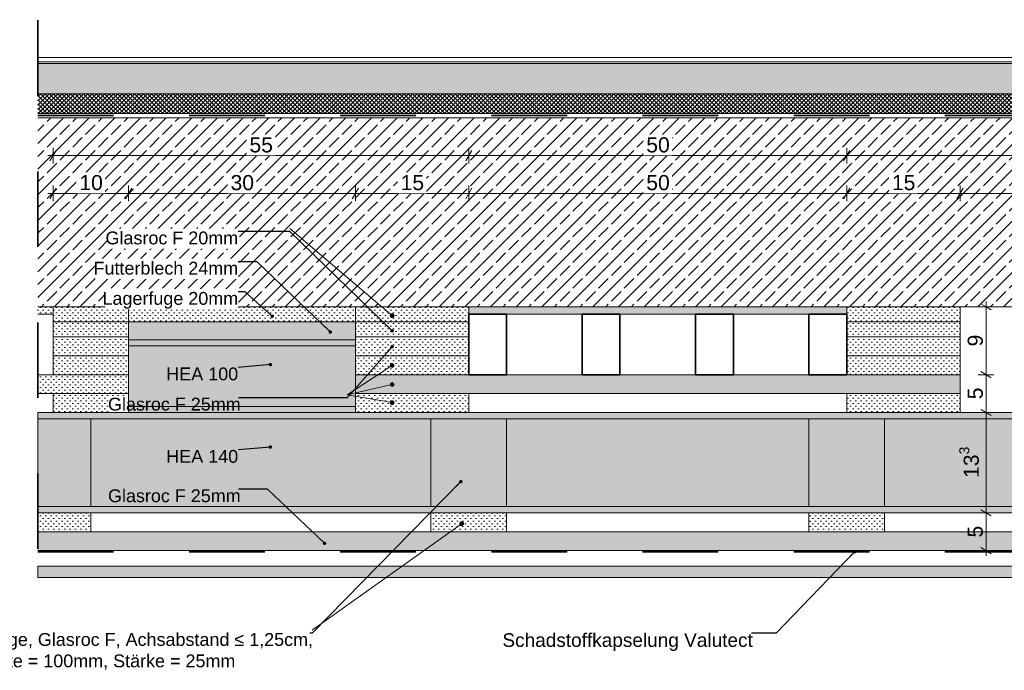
# Model space of a CAD drawing. Header units: metres. Extents: x 0 to 114, y 1 to 7.
# Tile 20 of 50: x 1.33 to 2.633, y 5.884 to 6.745. Entities that reach past the tile are written whole.
import ezdxf

# ---------------------------------------------------------------- set-up
doc = ezdxf.new("R2010")
doc.units = ezdxf.units.M
doc.header["$MEASUREMENT"] = 0
doc.linetypes.add('Strichlinie eng', pattern=[0.023, 0.015, -0.008])
doc.linetypes.add('Wipeout_Contour', pattern=[1, 0, -1])
for name, color, linetype in [('152 - Bemaßung_ Beschriftung.Ausbau', 7, 'Continuous'), ('301 - Elemente.Linie', 7, 'Continuous'), ('603 - Struktur.Bodenplatte_ Decke Roh', 7, 'Continuous'), ('650 - Abdeckung.Fußboden Aufbau', 7, 'Continuous'), ('Neubau_651 - Abdeckung.Decke abgehängt_ bekleidet', 7, 'Continuous')]:
    doc.layers.add(name, color=color, linetype=linetype)
doc.styles.add('ERSTELLTER_STIL_1', font='txt')
doc.dimstyles.new('ERSTELLTER_STIL__1', dxfattribs={"dimtxt": 0.02, "dimasz": 0.01064, "dimexe": 0.18, "dimexo": 0.0625, "dimgap": 0, "dimtad": 1, "dimtih": 1, "dimtoh": 1, "dimzin": 0, "dimdsep": 46, "dimtxsty": 'ERSTELLTER_STIL_1', "dimblk": 'ARROWHEAD_2', "dimblk1": 'ARROWHEAD_2', "dimblk2": 'ARROWHEAD_2', "dimcen": 0.09, "dimse1": 1, "dimse2": 1, "dimclrd": 7, "dimclre": 7, "dimclrt": 7, "dimazin": 0, "dimtfac": 1, "dimtdec": 4, "dimtmove": 0, "dimatfit": 3, "dimfxl": 1, "dimtolj": 1, "dimtzin": 0, "dimarcsym": 0})
doc.dimstyles.new('ERSTELLTER_STIL__2', dxfattribs={"dimtxt": 0.02, "dimasz": 0.01064, "dimexe": 0.18, "dimexo": 0.0625, "dimgap": 0, "dimtad": 1, "dimzin": 0, "dimdsep": 46, "dimtxsty": 'ERSTELLTER_STIL_1', "dimblk": 'ARROWHEAD_2', "dimblk1": 'ARROWHEAD_2', "dimblk2": 'ARROWHEAD_2', "dimcen": 0.09, "dimse1": 1, "dimse2": 1, "dimclrd": 7, "dimclre": 7, "dimclrt": 7, "dimazin": 0, "dimtfac": 1, "dimtdec": 4, "dimtmove": 0, "dimatfit": 3, "dimfxl": 1, "dimtolj": 1, "dimtzin": 0, "dimarcsym": 0})
doc.dimstyles.new('ERSTELLTER_STIL__3', dxfattribs={"dimtxt": 0.18, "dimasz": 0.00912, "dimexe": 0.18, "dimexo": 0.0625, "dimgap": 0, "dimtad": 0, "dimtih": 1, "dimtoh": 1, "dimdec": 4, "dimzin": 0, "dimdsep": 46, "dimcen": 0.09, "dimadec": 0, "dimazin": 0, "dimtfac": 1, "dimtdec": 4, "dimtmove": 0, "dimatfit": 3, "dimldrblk": 'ARROWHEAD_11', "dimfxl": 1, "dimtolj": 1, "dimtzin": 0, "dimarcsym": 0})
pattern_1 = [(45, (0, 0), (-0.003535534, 0.003535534), [0, -0.005])]

# ---------------------------------------------------------------- blocks, each defined once
blk = doc.blocks.new('*D28')
at = {"layer": '152 - Bemaßung_ Beschriftung.Ausbau', "color": 7, "linetype": 'Continuous', "lineweight": 5}
for p, q in [((2.6189, 6.092), (2.5979, 6.092)), ((2.6014, 6.096), (2.6154, 6.088)), ((2.6084, 6.042), (2.6084, 6.092)), ((2.6014, 6.046), (2.6154, 6.038)), ((2.6189, 6.042), (2.5979, 6.042)), ((2.6084, 6.0352), (2.6084, 6.042))]:
    blk.add_line(p, q, dxfattribs=at)
at = {"layer": '152 - Bemaßung_ Beschriftung.Ausbau', "color": 7, "lineweight": 5, "insert": (2.6044, 6.0594), "char_height": 0.02, "attachment_point": 7, "rotation": 90, "style": 'ERSTELLTER_STIL_1'}
blk.add_mtext('\\A1;{\\pql;\\fArial|b0|i0|c0|p38;5}', dxfattribs=at)
blk = doc.blocks.new('ARROWHEAD_2')
at = {"color": 0, "linetype": 'Continuous', "lineweight": 0}
for p, q in [((0, 0), (-1, 0)), ((-0.38, -0.66), (0.38, 0.66))]:
    blk.add_line(p, q, dxfattribs=at)
blk = doc.blocks.new('*D29')
at = {"layer": '152 - Bemaßung_ Beschriftung.Ausbau', "color": 7, "linetype": 'Continuous', "lineweight": 5}
for p, q in [((2.6014, 6.229), (2.6154, 6.221)), ((2.6189, 6.225), (2.5979, 6.225)), ((2.6084, 6.092), (2.6084, 6.225)), ((2.6189, 6.092), (2.5979, 6.092)), ((2.6014, 6.096), (2.6154, 6.088))]:
    blk.add_line(p, q, dxfattribs=at)
at = {"layer": '152 - Bemaßung_ Beschriftung.Ausbau', "color": 7, "lineweight": 5, "insert": (2.6047, 6.1383), "char_height": 0.02, "attachment_point": 7, "rotation": 90, "style": 'ERSTELLTER_STIL_1'}
blk.add_mtext('\\A1;{\\pql;\\fArial|b0|i0|c0|p38;13\\fArial|b0|i0|c0|p38;\\A1{\\H.66x;\\S3^  ;}}', dxfattribs=at)
blk = doc.blocks.new('*D30')
at = {"layer": '152 - Bemaßung_ Beschriftung.Ausbau', "color": 7, "linetype": 'Continuous', "lineweight": 5}
for p, q in [((2.6014, 6.279), (2.6154, 6.271)), ((2.6189, 6.275), (2.5979, 6.275)), ((2.6084, 6.225), (2.6084, 6.275)), ((2.6014, 6.229), (2.6154, 6.221)), ((2.6189, 6.225), (2.5979, 6.225))]:
    blk.add_line(p, q, dxfattribs=at)
at = {"layer": '152 - Bemaßung_ Beschriftung.Ausbau', "color": 7, "lineweight": 5, "insert": (2.6044, 6.2424), "char_height": 0.02, "attachment_point": 7, "rotation": 90, "style": 'ERSTELLTER_STIL_1'}
blk.add_mtext('\\A1;{\\pql;\\fArial|b0|i0|c0|p38;5}', dxfattribs=at)
blk = doc.blocks.new('*D31')
at = {"layer": '152 - Bemaßung_ Beschriftung.Ausbau', "color": 7, "linetype": 'Continuous', "lineweight": 5}
for p, q in [((2.6084, 6.365), (2.6084, 6.3718)), ((2.6189, 6.365), (2.5979, 6.365)), ((2.6154, 6.361), (2.6014, 6.369)), ((2.6084, 6.275), (2.6084, 6.365)), ((2.6014, 6.279), (2.6154, 6.271)), ((2.6189, 6.275), (2.5979, 6.275))]:
    blk.add_line(p, q, dxfattribs=at)
at = {"layer": '152 - Bemaßung_ Beschriftung.Ausbau', "color": 7, "lineweight": 5, "insert": (2.6044, 6.3124), "char_height": 0.02, "attachment_point": 7, "rotation": 90, "style": 'ERSTELLTER_STIL_1'}
blk.add_mtext('\\A1;{\\pql;\\fArial|b0|i0|c0|p38;9}', dxfattribs=at)
blk = doc.blocks.new('*D32')
at = {"layer": '152 - Bemaßung_ Beschriftung.Ausbau', "color": 7, "linetype": 'Continuous', "lineweight": 5}
for p, q in [((1.3672, 6.515), (1.3741, 6.515)), ((1.3781, 6.522), (1.37, 6.508)), ((1.3741, 6.5045), (1.3741, 6.5255)), ((1.3741, 6.515), (1.4741, 6.515)), ((1.4781, 6.522), (1.47, 6.508)), ((1.4741, 6.5045), (1.4741, 6.5255))]:
    blk.add_line(p, q, dxfattribs=at)
at = {"color": 254, "linetype": 'Wipeout_Contour', "lineweight": 0, "ltscale": 26.803131}
blk.add_wipeout([(1.4051, 6.5152), (1.443, 6.5152), (1.443, 6.5427), (1.4051, 6.5427)], dxfattribs=at).dxf.layer = '152 - Bemaßung_ Beschriftung.Ausbau'
at = {"layer": '152 - Bemaßung_ Beschriftung.Ausbau', "color": 7, "lineweight": 5, "insert": (1.4089, 6.519), "char_height": 0.02, "attachment_point": 7, "style": 'ERSTELLTER_STIL_1'}
blk.add_mtext('\\A1;{\\pql;\\fArial|b0|i0|c0|p38;10}', dxfattribs=at)
blk = doc.blocks.new('*D33')
at = {"layer": '152 - Bemaßung_ Beschriftung.Ausbau', "color": 7, "linetype": 'Continuous', "lineweight": 5}
for p, q in [((1.4781, 6.522), (1.47, 6.508)), ((1.4741, 6.5045), (1.4741, 6.5255)), ((1.4741, 6.515), (1.7741, 6.515)), ((1.7781, 6.522), (1.77, 6.508)), ((1.7741, 6.5045), (1.7741, 6.5255))]:
    blk.add_line(p, q, dxfattribs=at)
at = {"color": 254, "linetype": 'Wipeout_Contour', "lineweight": 0, "ltscale": 26.984194}
blk.add_wipeout([(1.6051, 6.5152), (1.643, 6.5152), (1.643, 6.5427), (1.6051, 6.5427)], dxfattribs=at).dxf.layer = '152 - Bemaßung_ Beschriftung.Ausbau'
at = {"layer": '152 - Bemaßung_ Beschriftung.Ausbau', "color": 7, "lineweight": 5, "insert": (1.6089, 6.519), "char_height": 0.02, "attachment_point": 7, "style": 'ERSTELLTER_STIL_1'}
blk.add_mtext('\\A1;{\\pql;\\fArial|b0|i0|c0|p38;30}', dxfattribs=at)
blk = doc.blocks.new('*D34')
at = {"layer": '152 - Bemaßung_ Beschriftung.Ausbau', "color": 7, "linetype": 'Continuous', "lineweight": 5}
for p, q in [((1.7781, 6.522), (1.77, 6.508)), ((1.7741, 6.5045), (1.7741, 6.5255)), ((1.7741, 6.515), (1.9241, 6.515)), ((1.9281, 6.522), (1.92, 6.508)), ((1.9241, 6.5045), (1.9241, 6.5255))]:
    blk.add_line(p, q, dxfattribs=at)
at = {"color": 254, "linetype": 'Wipeout_Contour', "lineweight": 0, "ltscale": 27.214585}
blk.add_wipeout([(1.8301, 6.5152), (1.868, 6.5152), (1.868, 6.5427), (1.8301, 6.5427)], dxfattribs=at).dxf.layer = '152 - Bemaßung_ Beschriftung.Ausbau'
at = {"layer": '152 - Bemaßung_ Beschriftung.Ausbau', "color": 7, "lineweight": 5, "insert": (1.8339, 6.519), "char_height": 0.02, "attachment_point": 7, "style": 'ERSTELLTER_STIL_1'}
blk.add_mtext('\\A1;{\\pql;\\fArial|b0|i0|c0|p38;15}', dxfattribs=at)
blk = doc.blocks.new('*D35')
at = {"layer": '152 - Bemaßung_ Beschriftung.Ausbau', "color": 7, "linetype": 'Continuous', "lineweight": 5}
for p, q in [((1.9281, 6.522), (1.92, 6.508)), ((1.9241, 6.5045), (1.9241, 6.5255)), ((1.9241, 6.515), (2.4241, 6.515)), ((2.4281, 6.522), (2.42, 6.508)), ((2.4241, 6.5045), (2.4241, 6.5255))]:
    blk.add_line(p, q, dxfattribs=at)
at = {"color": 254, "linetype": 'Wipeout_Contour', "lineweight": 0, "ltscale": 27.595863}
blk.add_wipeout([(2.1551, 6.5152), (2.193, 6.5152), (2.193, 6.5427), (2.1551, 6.5427)], dxfattribs=at).dxf.layer = '152 - Bemaßung_ Beschriftung.Ausbau'
at = {"layer": '152 - Bemaßung_ Beschriftung.Ausbau', "color": 7, "lineweight": 5, "insert": (2.1589, 6.519), "char_height": 0.02, "attachment_point": 7, "style": 'ERSTELLTER_STIL_1'}
blk.add_mtext('\\A1;{\\pql;\\fArial|b0|i0|c0|p38;50}', dxfattribs=at)
blk = doc.blocks.new('*D36')
at = {"layer": '152 - Bemaßung_ Beschriftung.Ausbau', "color": 7, "linetype": 'Continuous', "lineweight": 5}
for p, q in [((2.4281, 6.522), (2.42, 6.508)), ((2.4241, 6.5045), (2.4241, 6.5255)), ((2.4241, 6.515), (2.5741, 6.515)), ((2.5781, 6.522), (2.57, 6.508)), ((2.5741, 6.5045), (2.5741, 6.5255))]:
    blk.add_line(p, q, dxfattribs=at)
at = {"color": 254, "linetype": 'Wipeout_Contour', "lineweight": 0, "ltscale": 28.032329}
blk.add_wipeout([(2.4801, 6.5152), (2.518, 6.5152), (2.518, 6.5427), (2.4801, 6.5427)], dxfattribs=at).dxf.layer = '152 - Bemaßung_ Beschriftung.Ausbau'
at = {"layer": '152 - Bemaßung_ Beschriftung.Ausbau', "color": 7, "lineweight": 5, "insert": (2.4839, 6.519), "char_height": 0.02, "attachment_point": 7, "style": 'ERSTELLTER_STIL_1'}
blk.add_mtext('\\A1;{\\pql;\\fArial|b0|i0|c0|p38;15}', dxfattribs=at)
blk = doc.blocks.new('*D37')
at = {"layer": '152 - Bemaßung_ Beschriftung.Ausbau', "color": 7, "linetype": 'Continuous', "lineweight": 5}
for p, q in [((2.5781, 6.522), (2.57, 6.508)), ((2.5741, 6.5045), (2.5741, 6.5255)), ((2.5741, 6.515), (2.8981, 6.515)), ((2.9021, 6.522), (2.894, 6.508)), ((2.8981, 6.5045), (2.8981, 6.5255))]:
    blk.add_line(p, q, dxfattribs=at)
at = {"color": 254, "linetype": 'Wipeout_Contour', "lineweight": 0, "ltscale": 28.383519}
blk.add_wipeout([(2.7121, 6.5152), (2.76, 6.5152), (2.76, 6.5427), (2.7121, 6.5427)], dxfattribs=at).dxf.layer = '152 - Bemaßung_ Beschriftung.Ausbau'
at = {"layer": '152 - Bemaßung_ Beschriftung.Ausbau', "color": 7, "lineweight": 5, "insert": (2.7159, 6.5187), "char_height": 0.02, "attachment_point": 7, "style": 'ERSTELLTER_STIL_1'}
blk.add_mtext('\\A1;{\\pql;\\fArial|b0|i0|c0|p38;32\\fArial|b0|i0|c0|p38;\\A1{\\H.66x;\\S4^  ;}}', dxfattribs=at)
blk = doc.blocks.new('*D42')
at = {"layer": '152 - Bemaßung_ Beschriftung.Ausbau', "color": 7, "linetype": 'Continuous', "lineweight": 5}
for p, q in [((1.3781, 6.572), (1.37, 6.558)), ((1.3741, 6.5545), (1.3741, 6.5755)), ((1.9281, 6.572), (1.92, 6.558)), ((1.9241, 6.5545), (1.9241, 6.5755)), ((1.3672, 6.565), (1.3741, 6.565)), ((1.3741, 6.565), (1.9241, 6.565))]:
    blk.add_line(p, q, dxfattribs=at)
at = {"color": 254, "linetype": 'Wipeout_Contour', "lineweight": 0, "ltscale": 27.201861}
blk.add_wipeout([(1.6301, 6.5652), (1.668, 6.5652), (1.668, 6.5927), (1.6301, 6.5927)], dxfattribs=at).dxf.layer = '152 - Bemaßung_ Beschriftung.Ausbau'
at = {"layer": '152 - Bemaßung_ Beschriftung.Ausbau', "color": 7, "lineweight": 5, "insert": (1.6339, 6.569), "char_height": 0.02, "attachment_point": 7, "style": 'ERSTELLTER_STIL_1'}
blk.add_mtext('\\A1;{\\pql;\\fArial|b0|i0|c0|p38;55}', dxfattribs=at)
blk = doc.blocks.new('*D43')
at = {"layer": '152 - Bemaßung_ Beschriftung.Ausbau', "color": 7, "linetype": 'Continuous', "lineweight": 5}
for p, q in [((1.9281, 6.572), (1.92, 6.558)), ((1.9241, 6.5545), (1.9241, 6.5755)), ((2.4281, 6.572), (2.42, 6.558)), ((2.4241, 6.5545), (2.4241, 6.5755)), ((1.9241, 6.565), (2.4241, 6.565))]:
    blk.add_line(p, q, dxfattribs=at)
at = {"color": 254, "linetype": 'Wipeout_Contour', "lineweight": 0, "ltscale": 27.785229}
blk.add_wipeout([(2.1551, 6.5652), (2.193, 6.5652), (2.193, 6.5927), (2.1551, 6.5927)], dxfattribs=at).dxf.layer = '152 - Bemaßung_ Beschriftung.Ausbau'
at = {"layer": '152 - Bemaßung_ Beschriftung.Ausbau', "color": 7, "lineweight": 5, "insert": (2.1589, 6.569), "char_height": 0.02, "attachment_point": 7, "style": 'ERSTELLTER_STIL_1'}
blk.add_mtext('\\A1;{\\pql;\\fArial|b0|i0|c0|p38;50}', dxfattribs=at)
blk = doc.blocks.new('*D44')
at = {"layer": '152 - Bemaßung_ Beschriftung.Ausbau', "color": 7, "linetype": 'Continuous', "lineweight": 5}
for p, q in [((2.4281, 6.572), (2.42, 6.558)), ((2.4241, 6.5545), (2.4241, 6.5755)), ((3.388, 6.558), (3.3961, 6.572)), ((3.3921, 6.5545), (3.3921, 6.5755)), ((2.4241, 6.565), (3.3921, 6.565)), ((3.3921, 6.565), (3.3989, 6.565))]:
    blk.add_line(p, q, dxfattribs=at)
at = {"color": 254, "linetype": 'Wipeout_Contour', "lineweight": 0, "ltscale": 28.838063}
blk.add_wipeout([(2.8841, 6.5652), (2.932, 6.5652), (2.932, 6.5927), (2.8841, 6.5927)], dxfattribs=at).dxf.layer = '152 - Bemaßung_ Beschriftung.Ausbau'
at = {"layer": '152 - Bemaßung_ Beschriftung.Ausbau', "color": 7, "lineweight": 5, "insert": (2.8879, 6.5687), "char_height": 0.02, "attachment_point": 7, "style": 'ERSTELLTER_STIL_1'}
blk.add_mtext('\\A1;{\\pql;\\fArial|b0|i0|c0|p38;96\\fArial|b0|i0|c0|p38;\\A1{\\H.66x;\\S8^  ;}}', dxfattribs=at)
blk = doc.blocks.new('ARROWHEAD_11')
at = {"color": 0, "linetype": 'Continuous', "lineweight": 0}
blk.add_line((0, 0), (-1, 0), dxfattribs=at)
at = {"color": 0, "linetype": 'Continuous', "lineweight": 0, "const_width": 0.25, "flags": 128}
blk.add_lwpolyline([(-0.125, 0, 1), (0.125, 0, 1)], format="xyb", close=True, dxfattribs=at)

msp = doc.modelspace()

# ---------------------------------------------------------------- hatches: boundary and pattern name
at = {"layer": '152 - Bemaßung_ Beschriftung.Ausbau', "linetype": 'Continuous', "lineweight": 0, "true_color": 0x000000}
for points in [[(1.8202, 6.3532), (1.8204, 6.3522), (1.821, 6.3514), (1.8218, 6.3509), (1.8227, 6.3507), (1.8237, 6.3509), (1.8245, 6.3514), (1.825, 6.3522), (1.8252, 6.3532), (1.825, 6.3542), (1.8245, 6.355), (1.8237, 6.3555), (1.8227, 6.3557), (1.8218, 6.3555), (1.821, 6.355), (1.8204, 6.3542)], [(1.8202, 6.2872), (1.8204, 6.2863), (1.821, 6.2855), (1.8218, 6.2849), (1.8227, 6.2847), (1.8237, 6.2849), (1.8245, 6.2855), (1.825, 6.2863), (1.8252, 6.2872), (1.825, 6.2882), (1.8245, 6.289), (1.8237, 6.2895), (1.8227, 6.2897), (1.8218, 6.2895), (1.821, 6.289), (1.8204, 6.2882)], [(1.8202, 6.262), (1.8204, 6.2611), (1.821, 6.2603), (1.8218, 6.2597), (1.8227, 6.2595), (1.8237, 6.2597), (1.8245, 6.2603), (1.825, 6.2611), (1.8252, 6.262), (1.825, 6.263), (1.8245, 6.2638), (1.8237, 6.2644), (1.8227, 6.2645), (1.8218, 6.2644), (1.821, 6.2638), (1.8204, 6.263)], [(1.8202, 6.2379), (1.8204, 6.237), (1.821, 6.2362), (1.8218, 6.2356), (1.8227, 6.2354), (1.8237, 6.2356), (1.8245, 6.2362), (1.825, 6.237), (1.8252, 6.2379), (1.825, 6.2389), (1.8245, 6.2397), (1.8237, 6.2402), (1.8227, 6.2404), (1.8218, 6.2402), (1.821, 6.2397), (1.8204, 6.2389)], [(1.9121, 6.0778), (1.9123, 6.0768), (1.9128, 6.076), (1.9136, 6.0755), (1.9146, 6.0753), (1.9156, 6.0755), (1.9164, 6.076), (1.9169, 6.0768), (1.9171, 6.0778), (1.9169, 6.0787), (1.9164, 6.0795), (1.9156, 6.0801), (1.9146, 6.0803), (1.9136, 6.0801), (1.9128, 6.0795), (1.9123, 6.0787)]]:
    msp.add_hatch(color=18, dxfattribs=at).paths.add_polyline_path(points)
at = {"layer": '603 - Struktur.Bodenplatte_ Decke Roh', "linetype": 'Continuous', "lineweight": 0, "true_color": 0xffbfbf}
msp.add_hatch(color=254, dxfattribs=at).paths.add_polyline_path([(1.7741, 6.345), (1.4741, 6.345), (1.4741, 6.321), (1.7741, 6.321)])
at = {"layer": '603 - Struktur.Bodenplatte_ Decke Roh', "linetype": 'Continuous', "lineweight": 0, "true_color": 0xffdfdf}
for points in [[(1.7741, 6.321), (1.4741, 6.321), (1.4741, 6.225), (1.7741, 6.225)], [(3.3671, 6.225), (1.3541, 6.225), (1.3541, 6.092), (3.3671, 6.092)]]:
    msp.add_hatch(color=254, dxfattribs=at).paths.add_polyline_path(points)
at = {"layer": '650 - Abdeckung.Fußboden Aufbau', "linetype": 'Continuous', "lineweight": 5}
h = msp.add_hatch(dxfattribs=at)
h.set_pattern_fill('Beton__unbewehrt_0001', color=1, style=0, pattern_type=2)
h.set_pattern_definition([(45, (0, 0), (-0.007071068, 0.007071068), [0.0075, -0.0025]), (45, (3e-18, 0.007071), (-0.007071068, 0.007071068), [0.0075, -0.0025])])
h.paths.add_polyline_path([(3.9521, 6.687), (3.9521, 6.647), (1.3541, 6.647), (1.3541, 6.687)])
at = {"layer": 'Neubau_651 - Abdeckung.Decke abgehängt_ bekleidet', "linetype": 'Continuous', "lineweight": 5}
h = msp.add_hatch(dxfattribs=at)
h.set_pattern_fill('Gips_0001', style=0, pattern_type=2)
h.set_pattern_definition(pattern_1)
h.paths.add_polyline_path([(1.3741, 6.345), (1.3741, 6.325), (1.4741, 6.325), (1.4741, 6.345)])
h = msp.add_hatch(dxfattribs=at)
h.set_pattern_fill('Gips_0001', style=0, pattern_type=2)
h.set_pattern_definition(pattern_1)
h.paths.add_polyline_path([(1.7741, 6.345), (1.7741, 6.325), (1.9241, 6.325), (1.9241, 6.345)])
h = msp.add_hatch(dxfattribs=at)
h.set_pattern_fill('Gips_0001', style=0, pattern_type=2)
h.set_pattern_definition(pattern_1)
h.paths.add_polyline_path([(2.4241, 6.345), (2.4241, 6.325), (2.5741, 6.325), (2.5741, 6.345)])
h = msp.add_hatch(dxfattribs=at)
h.set_pattern_fill('Gips_0001', style=0, pattern_type=2)
h.set_pattern_definition(pattern_1)
h.paths.add_polyline_path([(1.3741, 6.325), (1.3741, 6.3), (1.4741, 6.3), (1.4741, 6.325)])
h = msp.add_hatch(dxfattribs=at)
h.set_pattern_fill('Gips_0001', style=0, pattern_type=2)
h.set_pattern_definition(pattern_1)
h.paths.add_polyline_path([(1.7741, 6.325), (1.7741, 6.3), (1.9241, 6.3), (1.9241, 6.325)])
h = msp.add_hatch(dxfattribs=at)
h.set_pattern_fill('Gips_0001', style=0, pattern_type=2)
h.set_pattern_definition(pattern_1)
h.paths.add_polyline_path([(2.4241, 6.325), (2.4241, 6.3), (2.5741, 6.3), (2.5741, 6.325)])
h = msp.add_hatch(dxfattribs=at)
h.set_pattern_fill('Gips_0001', style=0, pattern_type=2)
h.set_pattern_definition(pattern_1)
h.paths.add_polyline_path([(1.3741, 6.3), (1.3741, 6.275), (1.4741, 6.275), (1.4741, 6.3)])
h = msp.add_hatch(dxfattribs=at)
h.set_pattern_fill('Gips_0001', style=0, pattern_type=2)
h.set_pattern_definition(pattern_1)
h.paths.add_polyline_path([(1.7741, 6.3), (1.7741, 6.275), (1.9241, 6.275), (1.9241, 6.3)])
h = msp.add_hatch(dxfattribs=at)
h.set_pattern_fill('Gips_0001', style=0, pattern_type=2)
h.set_pattern_definition(pattern_1)
h.paths.add_polyline_path([(2.4241, 6.3), (2.4241, 6.275), (2.5741, 6.275), (2.5741, 6.3)])
h = msp.add_hatch(dxfattribs=at)
h.set_pattern_fill('Gips_0001', style=0, pattern_type=2)
h.set_pattern_definition(pattern_1)
h.paths.add_polyline_path([(1.4741, 6.275), (1.3541, 6.275), (1.3541, 6.25), (1.4741, 6.25)])
h = msp.add_hatch(dxfattribs=at)
h.set_pattern_fill('Gips_0001', style=0, pattern_type=2)
h.set_pattern_definition(pattern_1)
h.paths.add_polyline_path([(1.7741, 6.275), (1.7741, 6.25), (2.5741, 6.25), (2.5741, 6.275)])
h = msp.add_hatch(dxfattribs=at)
h.set_pattern_fill('Gips_0001', style=0, pattern_type=2)
h.set_pattern_definition(pattern_1)
h.paths.add_polyline_path([(1.3741, 6.25), (1.3741, 6.225), (1.4741, 6.225), (1.4741, 6.25)])
h = msp.add_hatch(dxfattribs=at)
h.set_pattern_fill('Gips_0001', style=0, pattern_type=2)
h.set_pattern_definition(pattern_1)
h.paths.add_polyline_path([(1.7741, 6.25), (1.7741, 6.225), (1.9241, 6.225), (1.9241, 6.25)])
h = msp.add_hatch(dxfattribs=at)
h.set_pattern_fill('Gips_0001', style=0, pattern_type=2)
h.set_pattern_definition(pattern_1)
h.paths.add_polyline_path([(2.4241, 6.25), (2.4241, 6.225), (2.5741, 6.225), (2.5741, 6.25)])
h = msp.add_hatch(dxfattribs=at)
h.set_pattern_fill('Gips_0001', style=0, pattern_type=2)
h.set_pattern_definition(pattern_1)
h.paths.add_polyline_path([(1.3541, 6.092), (1.3541, 6.067), (1.4241, 6.067), (1.4241, 6.092)])
h = msp.add_hatch(dxfattribs=at)
h.set_pattern_fill('Gips_0001', style=0, pattern_type=2)
h.set_pattern_definition(pattern_1)
h.paths.add_polyline_path([(1.8741, 6.092), (1.8741, 6.067), (1.9741, 6.067), (1.9741, 6.092)])
h = msp.add_hatch(dxfattribs=at)
h.set_pattern_fill('Gips_0001', style=0, pattern_type=2)
h.set_pattern_definition(pattern_1)
h.paths.add_polyline_path([(2.3741, 6.092), (2.3741, 6.067), (2.4741, 6.067), (2.4741, 6.092)])
h = msp.add_hatch(dxfattribs=at)
h.set_pattern_fill('Gips_0001', style=0, pattern_type=2)
h.set_pattern_definition(pattern_1)
h.paths.add_polyline_path([(1.3541, 6.042), (3.3521, 6.042), (3.3521, 6.067), (1.3541, 6.067)])
h = msp.add_hatch(dxfattribs=at)
h.set_pattern_fill('Gips_0001', style=0, pattern_type=2)
h.set_pattern_definition(pattern_1)
h.paths.add_polyline_path([(1.3541, 6.0065), (3.2242, 6.0065), (3.2242, 6.0215), (1.3541, 6.0215)])

# ---------------------------------------------------------------- linework, layer by layer
at = {"layer": '152 - Bemaßung_ Beschriftung.Ausbau', "color": 7, "linetype": 'Continuous', "lineweight": 9}
for p, q in [((1.7633, 6.2484), (1.8206, 6.2859)), ((1.7633, 6.2484), (1.8203, 6.2615)), ((1.7633, 6.2484), (1.8203, 6.2384)), ((1.717, 5.9368), (1.9126, 6.0763))]:
    msp.add_line(p, q, dxfattribs=at)
for centre in [(1.8227, 6.3532), (1.8227, 6.2872), (1.8227, 6.262), (1.8227, 6.2379), (1.9146, 6.0778)]:
    msp.add_circle(centre, 0.0025, dxfattribs=at)
at = {"layer": '301 - Elemente.Linie', "color": 92, "linetype": 'Continuous', "lineweight": 35, "true_color": 0x00be00, "flags": 128}
for points in [[(1.9241, 6.355), (1.9741, 6.355), (1.9741, 6.275), (1.9241, 6.275)], [(2.0741, 6.355), (2.1241, 6.355), (2.1241, 6.275), (2.0741, 6.275)], [(2.2241, 6.355), (2.2741, 6.355), (2.2741, 6.275), (2.2241, 6.275)], [(2.3741, 6.355), (2.4241, 6.355), (2.4241, 6.275), (2.3741, 6.275)]]:
    msp.add_lwpolyline(points, close=True, dxfattribs=at)
at = {"layer": '301 - Elemente.Linie', "color": 92, "linetype": 'Strichlinie eng', "lineweight": 35, "true_color": 0x00be00, "flags": 128}
msp.add_lwpolyline([(1.3541, 6.0405), (3.3009, 6.0405), (3.3009, 5.9907), (3.3914, 5.9907), (3.3914, 5.9407)], dxfattribs=at)
at = {"layer": '603 - Struktur.Bodenplatte_ Decke Roh', "color": 7, "linetype": 'Continuous', "lineweight": 5}
for p, q in [((1.3741, 6.355), (1.3541, 6.355)), ((2.4241, 6.355), (1.9241, 6.355))]:
    msp.add_line(p, q, dxfattribs=at)
at = {"layer": '603 - Struktur.Bodenplatte_ Decke Roh', "color": 1, "linetype": 'Continuous', "lineweight": 13, "flags": 128}
for points in [[(1.7741, 6.345), (1.4741, 6.345), (1.4741, 6.321), (1.7741, 6.321)], [(1.8741, 6.1005), (1.9741, 6.1005), (1.9741, 6.2165), (1.8741, 6.2165)], [(2.3741, 6.1005), (2.4741, 6.1005), (2.4741, 6.2165), (2.3741, 6.2165)]]:
    msp.add_lwpolyline(points, close=True, dxfattribs=at)
at = {"layer": '603 - Struktur.Bodenplatte_ Decke Roh', "color": 1, "linetype": 'Continuous', "lineweight": 9, "flags": 128}
for points in [[(1.4741, 6.321), (1.7741, 6.321), (1.7741, 6.345), (1.4741, 6.345)], [(1.4741, 6.233), (1.7741, 6.233), (1.7741, 6.313), (1.4741, 6.313)]]:
    msp.add_lwpolyline(points, close=True, dxfattribs=at)
at = {"layer": '603 - Struktur.Bodenplatte_ Decke Roh', "color": 1, "linetype": 'Continuous', "lineweight": 18, "flags": 128}
for points in [[(1.7741, 6.321), (1.4741, 6.321), (1.4741, 6.225), (1.7741, 6.225)], [(3.3671, 6.225), (1.3541, 6.225), (1.3541, 6.092), (3.3671, 6.092)]]:
    msp.add_lwpolyline(points, close=True, dxfattribs=at)
at = {"layer": '603 - Struktur.Bodenplatte_ Decke Roh', "color": 1, "linetype": 'Continuous', "lineweight": 13, "flags": 128}
for points in [[(1.3541, 6.275), (1.4741, 6.275), (1.4741, 6.25), (1.3541, 6.25)], [(1.3541, 6.1005), (1.4241, 6.1005), (1.4241, 6.2165), (1.3541, 6.2165)], [(1.3541, 6.067), (3.2521, 6.067), (3.2521, 6.092), (1.3541, 6.092)], [(1.3541, 6.067), (1.4241, 6.067), (1.4241, 6.092), (1.3541, 6.092)], [(1.3541, 6.042), (3.3521, 6.042), (3.3521, 6.067), (1.3541, 6.067)]]:
    msp.add_lwpolyline(points, dxfattribs=at)
at = {"layer": '603 - Struktur.Bodenplatte_ Decke Roh', "color": 1, "linetype": 'Continuous', "lineweight": 9, "flags": 128}
msp.add_lwpolyline([(1.3541, 6.1005), (3.3671, 6.1005), (3.3671, 6.2165), (1.3541, 6.2165)], dxfattribs=at)
at = {"layer": '650 - Abdeckung.Fußboden Aufbau', "color": 1, "linetype": 'Continuous', "lineweight": 13}
for p, q in [((1.3541, 6.695), (3.9521, 6.695)), ((1.3541, 6.689), (3.9521, 6.689)), ((1.3541, 6.687), (3.9521, 6.687)), ((1.3541, 6.647), (3.9521, 6.647))]:
    msp.add_line(p, q, dxfattribs=at)
at = {"layer": 'Neubau_651 - Abdeckung.Decke abgehängt_ bekleidet', "color": 1, "linetype": 'Continuous', "lineweight": 13, "flags": 128}
for points in [[(1.3741, 6.345), (1.3741, 6.325), (1.4741, 6.325), (1.4741, 6.345)], [(1.7741, 6.345), (1.7741, 6.325), (1.9241, 6.325), (1.9241, 6.345)], [(2.4241, 6.345), (2.4241, 6.325), (2.5741, 6.325), (2.5741, 6.345)], [(1.3741, 6.325), (1.3741, 6.3), (1.4741, 6.3), (1.4741, 6.325)], [(1.7741, 6.325), (1.7741, 6.3), (1.9241, 6.3), (1.9241, 6.325)], [(2.4241, 6.325), (2.4241, 6.3), (2.5741, 6.3), (2.5741, 6.325)], [(1.3741, 6.3), (1.3741, 6.275), (1.4741, 6.275), (1.4741, 6.3)], [(1.7741, 6.3), (1.7741, 6.275), (1.9241, 6.275), (1.9241, 6.3)], [(2.4241, 6.3), (2.4241, 6.275), (2.5741, 6.275), (2.5741, 6.3)], [(1.7741, 6.275), (1.7741, 6.25), (2.5741, 6.25), (2.5741, 6.275)], [(1.3741, 6.25), (1.3741, 6.225), (1.4741, 6.225), (1.4741, 6.25)], [(1.7741, 6.25), (1.7741, 6.225), (1.9241, 6.225), (1.9241, 6.25)], [(2.4241, 6.25), (2.4241, 6.225), (2.5741, 6.225), (2.5741, 6.25)], [(1.8741, 6.092), (1.8741, 6.067), (1.9741, 6.067), (1.9741, 6.092)], [(2.3741, 6.092), (2.3741, 6.067), (2.4741, 6.067), (2.4741, 6.092)]]:
    msp.add_lwpolyline(points, close=True, dxfattribs=at)
at = {"layer": 'Neubau_651 - Abdeckung.Decke abgehängt_ bekleidet', "color": 1, "linetype": 'Continuous', "lineweight": 9, "flags": 128}
msp.add_lwpolyline([(1.3541, 6.0065), (3.2242, 6.0065), (3.2242, 6.0215), (1.3541, 6.0215)], close=True, dxfattribs=at)

# ---------------------------------------------------------------- texts
at = {"layer": '152 - Bemaßung_ Beschriftung.Ausbau', "color": 7, "linetype": 'Continuous', "lineweight": 9, "style": 'ERSTELLTER_STIL_1'}
for s, insert, char_height, attachment_point in [('\\A1;{\\pqr;\\fArial|b0|i0|c0|p38;HEA 100}', (1.619, 6.2845), 0.017, 3), ('\\A1;{\\pql;\\fArial|b0|i0|c0|p38;Glasroc F 2\\fArial|b0|i0|c0|p38;5\\fArial|b0|i0|c0|p38;mm}', (1.4468, 6.2445), 0.017, 1), ('\\A1;{\\pqr;\\fArial|b0|i0|c0|p38;HEA 1\\fArial|b0|i0|c0|p38;4\\fArial|b0|i0|c0|p38;0}', (1.619, 6.1753), 0.017, 3), ('\\A1;{\\pql;\\fArial|b0|i0|c0|p38;Glasroc F 25mm}', (1.4468, 6.1232), 0.017, 1), ('\\A1;{\\pql;\\fArial|b0|i0|c0|p38;Knagge, Glasroc F, Achsabstand ≤ \\fArial|b0|i0|c0|p38;1,25c\\fArial|b0|i0|c0|p38;m,\\P\\pql;\\fArial|b0|i0|c0|p38;Bereite = 100mm, Stärke = 25mm\\P\\pqr;\\fArial|b0|i0|c0|p38;}', (1.2589, 5.9329), 0.017, 1), ('\\A1;{\\pql;\\fArial|b0|i0|c0|p38;Schadstoffkapselung\\fArial|b0|i0|c0|p38; \\fArial|b0|i0|c0|p38;Valutect}', (1.9686, 5.9326), 0.018, 1)]:
    msp.add_mtext(s, dxfattribs=dict(at, insert=insert, char_height=char_height, attachment_point=attachment_point))

# ---------------------------------------------------------------- dimensions: what is measured, and where the dimension line sits
at = {"layer": '152 - Bemaßung_ Beschriftung.Ausbau', "color": 7, "linetype": 'Continuous', "lineweight": 5}
for base, p1, p2, picture, middle in [((2.6084, 6.275), (2.5741, 6.225), (2.5741, 6.275), '*D30', (2.5944, 6.25)), ((2.6084, 6.225), (2.4741, 6.092), (2.5741, 6.225), '*D29', (2.5944, 6.1806)), ((2.6084, 6.092), (2.4759, 6.042), (2.4741, 6.092), '*D28', (2.5944, 6.067))]:
    dim = msp.add_linear_dim(base=base, p1=p1, p2=p2, angle=90, dimstyle='ERSTELLTER_STIL__2', dxfattribs=at)
    dim.commit()
    dim.dimension.update_dxf_attribs({"geometry": picture, "text_midpoint": middle, "dimtype": 160, "text_rotation": 90})

# ---------------------------------------------------------------- leaders
at = {"layer": '152 - Bemaßung_ Beschriftung.Ausbau', "color": 7, "linetype": 'Continuous', "lineweight": 9, "annotation_type": 0, "has_hookline": 1, "hookline_direction": 1}
for points, text_width in [([(1.8227, 6.312), (1.7633, 6.2445), (1.6194, 6.2445)], 0.1726), ([(1.6616, 6.2884), (1.619, 6.2845)], 0.0919), ([(1.6616, 6.1792), (1.619, 6.1753)], 0.0919), ([(1.9136, 6.1334), (1.717, 5.9329), (1.7139, 5.9329)], 0.455), ([(1.7332, 6.0518), (1.658, 6.1232), (1.6194, 6.1232)], 0.1726), ([(2.4346, 6.0405), (2.3308, 5.9326), (2.2982, 5.9326)], 0.3297)]:
    msp.add_leader(points, dimstyle='ERSTELLTER_STIL__3', dxfattribs=dict(at, text_width=text_width))

# ---------------------------------------------------------------- wipeouts: each hides what was drawn before it
at = {"color": 254, "linetype": 'Wipeout_Contour', "lineweight": 0, "ltscale": 27.476774}
msp.add_wipeout([(1.3541, 6.365), (2.9026, 6.365), (2.9026, 6.615), (1.3541, 6.615)], dxfattribs=at).dxf.layer = '603 - Struktur.Bodenplatte_ Decke Roh'

# ---------------------------------------------------------------- next in the draw order: hatches: boundary and pattern name
at = {"layer": '603 - Struktur.Bodenplatte_ Decke Roh', "linetype": 'Continuous', "lineweight": 5}
h = msp.add_hatch(dxfattribs=at)
h.set_pattern_fill('Beton__Stahlbeton_0001', style=0, pattern_type=2)
h.set_pattern_definition([(45, (0, 0), (-0.01697056, 0.01697056), []), (45, (-0.008485, 0.008485), (-0.01697056, 0.01697056), [0.018, -0.006])])
h.paths.add_polyline_path([(1.3541, 6.365), (2.9026, 6.365), (2.9026, 6.615), (1.3541, 6.615)])
h = msp.add_hatch(dxfattribs=at)
h.set_pattern_fill('Gips_0001', style=0, pattern_type=2)
h.set_pattern_definition(pattern_1)
h.paths.add_polyline_path([(1.3541, 6.355), (1.3741, 6.355), (1.3741, 6.365), (1.3541, 6.365)])
h = msp.add_hatch(dxfattribs=at)
h.set_pattern_fill('Gips_0001', color=1, style=0, pattern_type=2)
h.set_pattern_definition(pattern_1)
h.paths.add_polyline_path([(1.7741, 6.365), (1.4741, 6.365), (1.4741, 6.345), (1.7741, 6.345)])
h = msp.add_hatch(dxfattribs=at)
h.set_pattern_fill('Gips_0001', style=0, pattern_type=2)
h.set_pattern_definition(pattern_1)
h.paths.add_polyline_path([(1.9241, 6.355), (2.4241, 6.355), (2.4241, 6.365), (1.9241, 6.365)])
at = {"layer": '650 - Abdeckung.Fußboden Aufbau', "linetype": 'Continuous', "lineweight": 5}
h = msp.add_hatch(dxfattribs=at)
h.set_pattern_fill('Dämmung__hart_2_0001', color=1, style=0, pattern_type=2)
h.set_pattern_definition([(45, (0, 0), (-0.0028284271, 0.0028284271), []), (135, (0, 0), (0.0028284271, 0.0028284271), [])])
h.paths.add_polyline_path([(3.9521, 6.647), (3.9521, 6.621), (1.3541, 6.621), (1.3541, 6.647)])
at = {"layer": 'Neubau_651 - Abdeckung.Decke abgehängt_ bekleidet', "linetype": 'Continuous', "lineweight": 5}
h = msp.add_hatch(dxfattribs=at)
h.set_pattern_fill('Gips_0001', style=0, pattern_type=2)
h.set_pattern_definition(pattern_1)
h.paths.add_polyline_path([(1.3741, 6.365), (1.3741, 6.345), (1.4741, 6.345), (1.4741, 6.365)])
h = msp.add_hatch(dxfattribs=at)
h.set_pattern_fill('Gips_0001', style=0, pattern_type=2)
h.set_pattern_definition(pattern_1)
h.paths.add_polyline_path([(1.7741, 6.365), (1.7741, 6.345), (1.9241, 6.345), (1.9241, 6.365)])
h = msp.add_hatch(dxfattribs=at)
h.set_pattern_fill('Gips_0001', style=0, pattern_type=2)
h.set_pattern_definition(pattern_1)
h.paths.add_polyline_path([(2.4241, 6.365), (2.4241, 6.345), (2.5741, 6.345), (2.5741, 6.365)])

# ---------------------------------------------------------------- next in the draw order: linework, layer by layer
at = {"layer": '152 - Bemaßung_ Beschriftung.Ausbau', "color": 7, "linetype": 'Continuous', "lineweight": 9}
msp.add_line((1.6874, 6.4684), (1.8208, 6.3548), dxfattribs=at)
at = {"layer": '301 - Elemente.Linie', "color": 7, "linetype": 'Strichlinie eng', "lineweight": 35}
msp.add_line((1.3541, 6.7442), (1.3541, 5.9747), dxfattribs=at)
at = {"layer": '301 - Elemente.Linie', "color": 92, "linetype": 'Strichlinie eng', "lineweight": 35, "true_color": 0x00be00, "flags": 128}
msp.add_lwpolyline([(1.3541, 6.618), (3.9621, 6.618), (3.9621, 6.745)], dxfattribs=at)
at = {"layer": '603 - Struktur.Bodenplatte_ Decke Roh', "color": 1, "linetype": 'Continuous', "lineweight": 13}
for p, q in [((3.9621, 6.621), (1.3541, 6.621)), ((3.9621, 6.615), (1.3541, 6.615))]:
    msp.add_line(p, q, dxfattribs=at)
at = {"layer": '603 - Struktur.Bodenplatte_ Decke Roh', "color": 7, "linetype": 'Continuous', "lineweight": 5}
msp.add_line((1.4741, 6.365), (1.4741, 6.355), dxfattribs=at)
at = {"layer": '603 - Struktur.Bodenplatte_ Decke Roh', "color": 7, "linetype": 'Continuous', "lineweight": 13, "flags": 128}
for points in [[(2.9026, 6.615), (1.3541, 6.615)], [(2.9026, 6.365), (1.3541, 6.365)]]:
    msp.add_lwpolyline(points, dxfattribs=at)
at = {"layer": '603 - Struktur.Bodenplatte_ Decke Roh', "color": 1, "linetype": 'Continuous', "lineweight": 13, "flags": 128}
msp.add_lwpolyline([(1.7741, 6.365), (1.4741, 6.365), (1.4741, 6.345), (1.7741, 6.345)], close=True, dxfattribs=at)
at = {"layer": 'Neubau_651 - Abdeckung.Decke abgehängt_ bekleidet', "color": 1, "linetype": 'Continuous', "lineweight": 13, "flags": 128}
for points in [[(1.3741, 6.365), (1.3741, 6.345), (1.4741, 6.345), (1.4741, 6.365)], [(1.7741, 6.365), (1.7741, 6.345), (1.9241, 6.345), (1.9241, 6.365)], [(2.4241, 6.365), (2.4241, 6.345), (2.5741, 6.345), (2.5741, 6.365)]]:
    msp.add_lwpolyline(points, close=True, dxfattribs=at)

# ---------------------------------------------------------------- next in the draw order: dimensions: what is measured, and where the dimension line sits
at = {"layer": '152 - Bemaßung_ Beschriftung.Ausbau', "color": 7, "linetype": 'Continuous', "lineweight": 5}
dim = msp.add_linear_dim(base=(2.6084, 6.365), p1=(2.5741, 6.275), p2=(2.5741, 6.365), angle=90, dimstyle='ERSTELLTER_STIL__2', dxfattribs=at)
dim.commit()
dim.dimension.update_dxf_attribs({"geometry": '*D31', "text_midpoint": (2.5944, 6.32), "dimtype": 160, "text_rotation": 90})

# ---------------------------------------------------------------- next in the draw order: dimensions: what is measured, and where the dimension line sits
dim = msp.add_linear_dim(base=(1.4741, 6.515), p1=(1.3741, 6.365), p2=(1.4741, 6.365), dimstyle='ERSTELLTER_STIL__1', dxfattribs=at)
dim.commit()
dim.dimension.update_dxf_attribs({"geometry": '*D32', "text_midpoint": (1.4241, 6.529), "dimtype": 160})

# ---------------------------------------------------------------- next in the draw order: dimensions: what is measured, and where the dimension line sits
dim = msp.add_linear_dim(base=(1.7741, 6.515), p1=(1.4741, 6.365), p2=(1.7741, 6.365), dimstyle='ERSTELLTER_STIL__1', dxfattribs=at)
dim.commit()
dim.dimension.update_dxf_attribs({"geometry": '*D33', "text_midpoint": (1.6241, 6.529), "dimtype": 160})

# ---------------------------------------------------------------- next in the draw order: dimensions: what is measured, and where the dimension line sits
dim = msp.add_linear_dim(base=(1.9241, 6.515), p1=(1.7741, 6.365), p2=(1.9241, 6.365), dimstyle='ERSTELLTER_STIL__1', dxfattribs=at)
dim.commit()
dim.dimension.update_dxf_attribs({"geometry": '*D34', "text_midpoint": (1.8491, 6.529), "dimtype": 160})

# ---------------------------------------------------------------- next in the draw order: dimensions: what is measured, and where the dimension line sits
dim = msp.add_linear_dim(base=(2.4241, 6.515), p1=(1.9241, 6.365), p2=(2.4241, 6.365), dimstyle='ERSTELLTER_STIL__1', dxfattribs=at)
dim.commit()
dim.dimension.update_dxf_attribs({"geometry": '*D35', "text_midpoint": (2.1741, 6.529), "dimtype": 160})

# ---------------------------------------------------------------- next in the draw order: dimensions: what is measured, and where the dimension line sits
for base, p1, p2, picture, middle in [((1.9241, 6.565), (1.3741, 6.365), (1.9241, 6.365), '*D42', (1.6491, 6.579)), ((2.5741, 6.515), (2.4241, 6.365), (2.5741, 6.365), '*D36', (2.4991, 6.529))]:
    dim = msp.add_linear_dim(base=base, p1=p1, p2=p2, dimstyle='ERSTELLTER_STIL__1', dxfattribs=at)
    dim.commit()
    dim.dimension.update_dxf_attribs({"geometry": picture, "text_midpoint": middle, "dimtype": 160})

# ---------------------------------------------------------------- next in the draw order: dimensions: what is measured, and where the dimension line sits
for base, p1, p2, picture, middle in [((2.4241, 6.565), (1.9241, 6.365), (2.4241, 6.365), '*D43', (2.1741, 6.579)), ((2.8981, 6.515), (2.5741, 6.365), (2.8981, 6.365), '*D37', (2.7581, 6.529))]:
    dim = msp.add_linear_dim(base=base, p1=p1, p2=p2, dimstyle='ERSTELLTER_STIL__1', dxfattribs=at)
    dim.commit()
    dim.dimension.update_dxf_attribs({"geometry": picture, "text_midpoint": middle, "dimtype": 160})

# ---------------------------------------------------------------- next in the draw order: wipeouts: each hides what was drawn before it
at = {"color": 7, "linetype": 'Wipeout_Contour', "lineweight": 9, "ltscale": 26.622667}
msp.add_wipeout([(1.4468, 6.4684), (1.619, 6.4684), (1.619, 6.4417), (1.4468, 6.4417)], dxfattribs=at).dxf.layer = '152 - Bemaßung_ Beschriftung.Ausbau'
at = {"color": 7, "linetype": 'Wipeout_Contour', "lineweight": 9, "ltscale": 26.461326}
msp.add_wipeout([(1.4314, 6.4284), (1.619, 6.4284), (1.619, 6.4017), (1.4314, 6.4017)], dxfattribs=at).dxf.layer = '152 - Bemaßung_ Beschriftung.Ausbau'
at = {"color": 7, "linetype": 'Wipeout_Contour', "lineweight": 9, "ltscale": 26.311042}
msp.add_wipeout([(1.4432, 6.3884), (1.619, 6.3884), (1.619, 6.3617), (1.4432, 6.3617)], dxfattribs=at).dxf.layer = '152 - Bemaßung_ Beschriftung.Ausbau'

# ---------------------------------------------------------------- next in the draw order: texts
at = {"layer": '152 - Bemaßung_ Beschriftung.Ausbau', "color": 7, "linetype": 'Continuous', "lineweight": 9, "char_height": 0.017, "attachment_point": 3, "style": 'ERSTELLTER_STIL_1'}
for s, insert in [('\\A1;{\\pqr;\\fArial|b0|i0|c0|p38;Glasroc F 20mm}', (1.619, 6.4645)), ('\\A1;{\\pqr;\\fArial|b0|i0|c0|p38;Futterblech \\fArial|b0|i0|c0|p38;24\\fArial|b0|i0|c0|p38;mm}', (1.619, 6.4245)), ('\\A1;{\\pqr;\\fArial|b0|i0|c0|p38;Lagerfuge \\fArial|b0|i0|c0|p38;20\\fArial|b0|i0|c0|p38;mm}', (1.619, 6.3845))]:
    msp.add_mtext(s, dxfattribs=dict(at, insert=insert))

# ---------------------------------------------------------------- next in the draw order: dimensions: what is measured, and where the dimension line sits
at = {"layer": '152 - Bemaßung_ Beschriftung.Ausbau', "color": 7, "linetype": 'Continuous', "lineweight": 5}
dim = msp.add_linear_dim(base=(3.3921, 6.565), p1=(2.4241, 6.365), p2=(3.3921, 6.365), dimstyle='ERSTELLTER_STIL__1', dxfattribs=at)
dim.commit()
dim.dimension.update_dxf_attribs({"geometry": '*D44', "text_midpoint": (2.9301, 6.579), "dimtype": 160})

# ---------------------------------------------------------------- next in the draw order: leaders
at = {"layer": '152 - Bemaßung_ Beschriftung.Ausbau', "color": 7, "linetype": 'Continuous', "lineweight": 9, "annotation_type": 0, "has_hookline": 1, "hookline_direction": 1}
for points, text_width in [([(1.8227, 6.3331), (1.6874, 6.4645), (1.619, 6.4645)], 0.1726), ([(1.7409, 6.3315), (1.644, 6.4245), (1.619, 6.4245)], 0.1877), ([(1.6641, 6.3524), (1.6281, 6.3845), (1.619, 6.3845)], 0.1761)]:
    msp.add_leader(points, dimstyle='ERSTELLTER_STIL__3', dxfattribs=dict(at, text_width=text_width))

doc.saveas('drawing.dxf')
